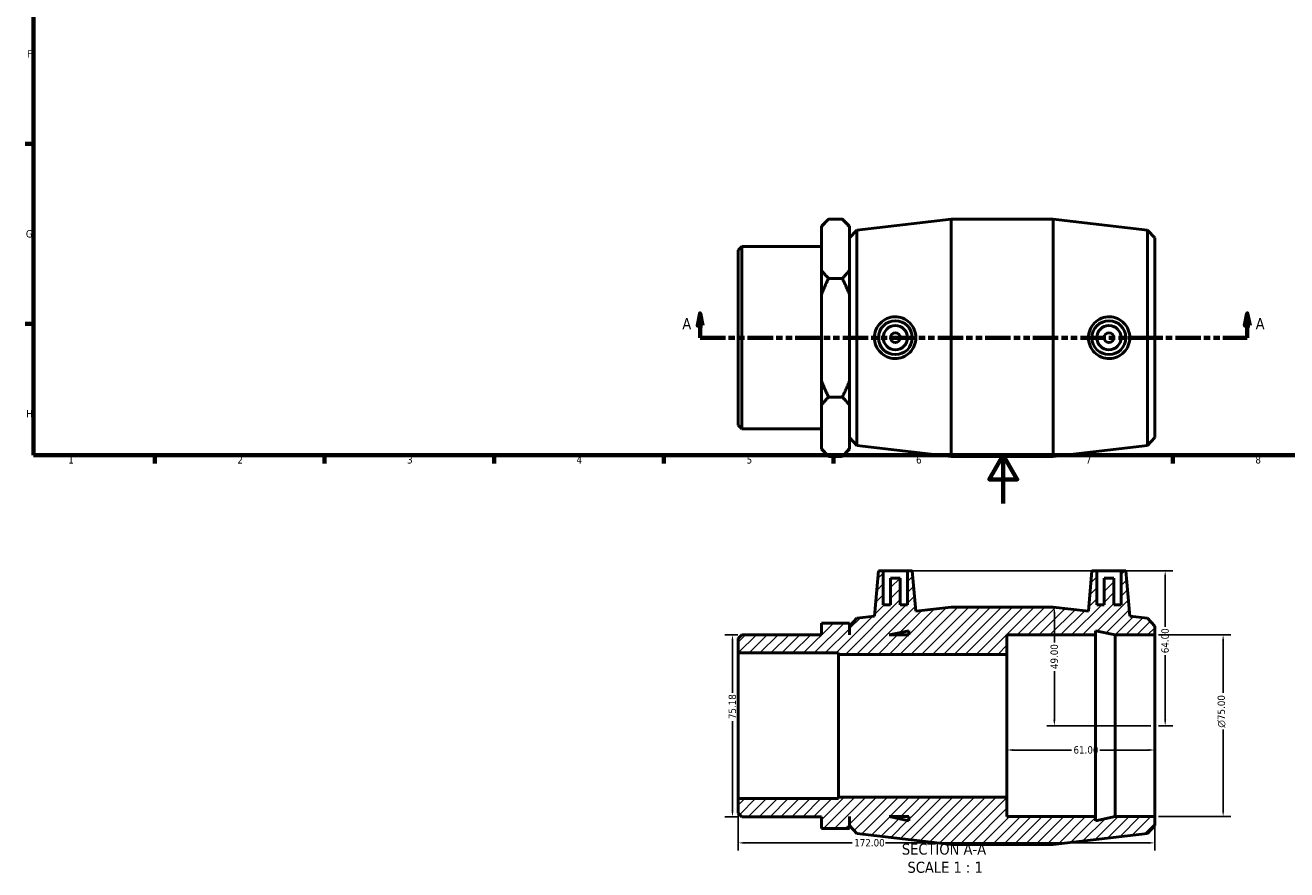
# Model space of a CAD drawing. Header units: millimetres. Extents: x -13 to 895, y -151 to 594.
# Tile 1 of 3: x 17 to 538, y -151 to 197. Entities that reach past the tile are written whole.
import ezdxf

# ---------------------------------------------------------------- set-up
doc = ezdxf.new("R2010")
doc.units = ezdxf.units.MM
doc.linetypes.add('DOUBLE_DASH_CHAIN', pattern=[1.2403, 0.6614, -0.0827, 0.1654, -0.0827, 0.1654, -0.0827])
for name, color, linetype, lineweight in [('Border (ANSI)', 7, 'Continuous', 70), ('Dimension (ANSI)', 7, 'Continuous', 25), ('Hatch (ANSI)', 7, 'Continuous', 18), ('Section Line (ANSI)', 7, 'DOUBLE_DASH_CHAIN', 70), ('Symbol (ANSI)', 7, 'Continuous', 25), ('Visible (ANSI)', 7, 'Continuous', 50)]:
    doc.layers.add(name, color=color, linetype=linetype, lineweight=lineweight)
doc.styles.add('Label Text (ANSI)', font='tahoma.ttf')
doc.styles.add('Note Text (ANSI)', font='tahoma.ttf')
doc.dimstyles.new('Default - mm (ANSI)', dxfattribs={"dimtxt": 3.048, "dimasz": 2.5, "dimexe": 3.175, "dimexo": 1.6002, "dimgap": 0.8, "dimtad": 0, "dimtoh": 1, "dimrnd": 1e-08, "dimzin": 4, "dimdsep": 46, "dimtxsty": 'Note Text (ANSI)', "dimcen": 0.09, "dimdle": 10, "dimclrd": 256, "dimclre": 256, "dimclrt": 256, "dimadec": 1, "dimazin": 1, "dimtfac": 1, "dimtofl": 0, "dimtmove": 0, "dimatfit": 3, "dimfxl": 1, "dimtolj": 1, "dimtzin": 4, "dimlwd": -1, "dimlwe": -1, "dimarcsym": 0})

# ---------------------------------------------------------------- blocks, each defined once
blk = doc.blocks.new('Borders Default Border')
at = {"layer": 'Border (ANSI)'}
for p, q in [((20, 148.5), (16.55, 148.5)), ((20, 74.25), (16.55, 74.25)), ((70.08, 20), (70.08, 16.55)), ((140.17, 20), (140.17, 16.55)), ((210.25, 20), (210.25, 16.55)), ((280.33, 20), (280.33, 16.55)), ((350.42, 20), (350.42, 16.55)), ((490.58, 20), (490.58, 16.55))]:
    blk.add_line(p, q, dxfattribs=at)
at = {"layer": 'Border (ANSI)', "flags": 128}
for points in [[(20, 20), (20, 574), (821, 574), (821, 20), (20, 20)], [(420.5, 0), (420.5, 20), (414.73, 10), (426.27, 10), (420.5, 20)]]:
    blk.add_lwpolyline(points, dxfattribs=at)
at = {"layer": 'Border (ANSI)', "color": 230, "true_color": 0xff0080, "char_height": 3.05, "attachment_point": 7, "style": 'Note Text (ANSI)'}
for s, insert in [('F', (17.29, 184.1)), ('G', (16.81, 109.79)), ('H', (16.97, 35.6)), ('1', (34.35, 16.55)), ('2', (104.2, 16.55)), ('3', (174.26, 16.49)), ('4', (244.23, 16.55)), ('5', (314.48, 16.49)), ('6', (384.49, 16.49)), ('7', (454.6, 16.55)), ('8', (524.63, 16.48))]:
    blk.add_mtext(s, dxfattribs=dict(at, insert=insert))
blk = doc.blocks.new('2dTransSection0')
at = {"layer": 'Section Line (ANSI)', "linetype": 'Continuous'}
for p, q in [((295.29, 78.49), (294.29, 73.49)), ((295.29, 73.49), (295.29, 78.49)), ((296.29, 73.49), (295.29, 78.49)), ((521.26, 78.49), (520.26, 73.49)), ((521.26, 73.49), (521.26, 78.49)), ((522.26, 73.49), (521.26, 78.49)), ((294.29, 73.49), (296.29, 73.49)), ((295.29, 68.49), (295.29, 73.49)), ((520.26, 73.49), (522.26, 73.49)), ((521.26, 68.49), (521.26, 73.49)), ((295.29, 68.49), (305.32, 68.49)), ((511.23, 68.49), (521.26, 68.49))]:
    blk.add_line(p, q, dxfattribs=at)
at = {"layer": 'Section Line (ANSI)', "linetype": 'DOUBLE_DASH_CHAIN', "ltscale": 15.827467}
blk.add_line((295.29, 68.49), (521.26, 68.49), dxfattribs=at)
at = {"layer": 'Section Line (ANSI)', "linetype": 'Continuous', "flags": 128}
for points in [[(296.29, 73.49), (295.29, 78.49), (294.29, 73.49), (296.29, 73.49)], [(522.26, 73.49), (521.26, 78.49), (520.26, 73.49), (522.26, 73.49)]]:
    blk.add_lwpolyline(points, dxfattribs=at)
at = {"layer": 'Section Line (ANSI)'}
for points in [[(296.29, 73.49), (295.29, 78.49), (294.29, 73.49), (296.29, 73.49)], [(522.26, 73.49), (521.26, 78.49), (520.26, 73.49), (522.26, 73.49)]]:
    blk.add_solid(points, dxfattribs=at)
at = {"layer": 'Section Line (ANSI)', "char_height": 4.57, "attachment_point": 7, "style": 'Label Text (ANSI)'}
for insert in [(287.93, 71.99), (524.73, 71.99)]:
    blk.add_mtext('A', dxfattribs=dict(at, insert=insert))
blk = doc.blocks.new('*D7')
at = {"layer": 'Defpoints', "color": 0, "transparency": 16777216}
for p in [(422.03, -91.73), (483.03, -91.73), (422.03, -101.73)]:
    blk.add_point(p, dxfattribs=at)
at = {"layer": 'Dimension (ANSI)', "transparency": 16777216}
for p, q in [((424.53, -101.73), (448.69, -101.73)), ((480.53, -101.73), (460.37, -101.73))]:
    blk.add_line(p, q, dxfattribs=at)
for points in [[(424.53, -101.32), (424.53, -102.15), (422.03, -101.73)], [(480.53, -101.32), (480.53, -102.15), (483.03, -101.73)]]:
    blk.add_solid(points, dxfattribs=at)
at = {"layer": 'Dimension (ANSI)', "color": 230, "true_color": 0xff0080, "transparency": 16777216, "insert": (449.49, -100.15), "char_height": 3.048, "attachment_point": 1, "style": 'Note Text (ANSI)'}
blk.add_mtext('\\A1;61.00', dxfattribs=at)
blk = doc.blocks.new('*D8')
at = {"layer": 'Defpoints', "color": 0, "transparency": 16777216}
for p in [(483.03, -54.23), (483.03, -129.23), (511.3, -129.23)]:
    blk.add_point(p, dxfattribs=at)
at = {"layer": 'Dimension (ANSI)', "transparency": 16777216}
for p, q in [((484.63, -54.23), (514.48, -54.23)), ((511.3, -56.73), (511.3, -78.16)), ((511.3, -126.73), (511.3, -93.31)), ((484.63, -129.23), (514.48, -129.23))]:
    blk.add_line(p, q, dxfattribs=at)
for points in [[(510.88, -56.73), (511.72, -56.73), (511.3, -54.23)], [(510.88, -126.73), (511.72, -126.73), (511.3, -129.23)]]:
    blk.add_solid(points, dxfattribs=at)
at = {"layer": 'Dimension (ANSI)', "color": 230, "true_color": 0xff0080, "transparency": 16777216, "insert": (509.01, -92.51), "char_height": 3.048, "attachment_point": 1, "rotation": 90, "style": 'Note Text (ANSI)'}
blk.add_mtext('\\A1;\\fAIGDT|b0|i0;\\H3.0480;\\ln\\fTahoma|b0|i0;\\H3.0480;75.00', dxfattribs=at)
blk = doc.blocks.new('*D9')
at = {"layer": 'Defpoints', "color": 0, "transparency": 16777216}
for p in [(312.53, -54.14), (308.65, -129.32), (312.53, -129.32)]:
    blk.add_point(p, dxfattribs=at)
at = {"layer": 'Dimension (ANSI)', "transparency": 16777216}
for p, q in [((310.93, -54.14), (305.48, -54.14)), ((308.65, -56.64), (308.65, -78.11)), ((308.65, -126.82), (308.65, -89.78)), ((310.93, -129.32), (305.48, -129.32))]:
    blk.add_line(p, q, dxfattribs=at)
for points in [[(308.24, -56.64), (309.07, -56.64), (308.65, -54.14)], [(308.24, -126.82), (309.07, -126.82), (308.65, -129.32)]]:
    blk.add_solid(points, dxfattribs=at)
at = {"layer": 'Dimension (ANSI)', "color": 230, "true_color": 0xff0080, "transparency": 16777216, "insert": (307.06, -88.98), "char_height": 3.048, "attachment_point": 1, "rotation": 90, "style": 'Note Text (ANSI)'}
blk.add_mtext('\\A1;75.18', dxfattribs=at)
blk = doc.blocks.new('*D10')
at = {"layer": 'Defpoints', "color": 0, "transparency": 16777216}
for p in [(311.03, -121.81), (483.03, -129.23), (483.03, -140.07)]:
    blk.add_point(p, dxfattribs=at)
at = {"layer": 'Dimension (ANSI)', "transparency": 16777216}
for p, q in [((311.03, -123.41), (311.03, -143.25)), ((483.03, -130.83), (483.03, -143.25)), ((313.53, -140.07), (358.14, -140.07)), ((480.53, -140.07), (371.82, -140.07))]:
    blk.add_line(p, q, dxfattribs=at)
for points in [[(313.53, -139.65), (313.53, -140.49), (311.03, -140.07)], [(480.53, -139.65), (480.53, -140.49), (483.03, -140.07)]]:
    blk.add_solid(points, dxfattribs=at)
at = {"layer": 'Dimension (ANSI)', "color": 230, "true_color": 0xff0080, "transparency": 16777216, "insert": (358.94, -138.48), "char_height": 3.048, "attachment_point": 1, "style": 'Note Text (ANSI)'}
blk.add_mtext('\\A1;172.00', dxfattribs=at)
blk = doc.blocks.new('*D11')
at = {"layer": 'Defpoints', "color": 0, "transparency": 16777216}
for p in [(380.93, -27.73), (483.03, -91.73), (487.37, -91.73)]:
    blk.add_point(p, dxfattribs=at)
at = {"layer": 'Dimension (ANSI)', "transparency": 16777216}
for p, q in [((382.53, -27.73), (490.54, -27.73)), ((487.37, -30.23), (487.37, -50.89)), ((487.37, -89.23), (487.37, -62.57)), ((484.63, -91.73), (490.54, -91.73))]:
    blk.add_line(p, q, dxfattribs=at)
for points in [[(486.95, -30.23), (487.78, -30.23), (487.37, -27.73)], [(486.95, -89.23), (487.78, -89.23), (487.37, -91.73)]]:
    blk.add_solid(points, dxfattribs=at)
at = {"layer": 'Dimension (ANSI)', "color": 230, "true_color": 0xff0080, "transparency": 16777216, "insert": (485.78, -61.77), "char_height": 3.048, "attachment_point": 1, "rotation": 90, "style": 'Note Text (ANSI)'}
blk.add_mtext('\\A1;64.00', dxfattribs=at)
blk = doc.blocks.new('*D12')
at = {"layer": 'Defpoints', "color": 0, "transparency": 16777216}
for p in [(441.03, -42.73), (441.6, -91.73), (483.03, -91.73)]:
    blk.add_point(p, dxfattribs=at)
at = {"layer": 'Dimension (ANSI)', "transparency": 16777216}
for p, q in [((441.6, -45.23), (441.6, -57.35)), ((441.6, -89.23), (441.6, -69.12)), ((481.43, -91.73), (438.42, -91.73))]:
    blk.add_line(p, q, dxfattribs=at)
for points in [[(441.18, -45.23), (442.01, -45.23), (441.6, -42.73)], [(441.18, -89.23), (442.01, -89.23), (441.6, -91.73)]]:
    blk.add_solid(points, dxfattribs=at)
at = {"layer": 'Dimension (ANSI)', "color": 230, "true_color": 0xff0080, "transparency": 16777216, "insert": (440.01, -68.32), "char_height": 3.048, "attachment_point": 1, "rotation": 90, "style": 'Note Text (ANSI)'}
blk.add_mtext('\\A1;49.00', dxfattribs=at)

msp = doc.modelspace()

# ---------------------------------------------------------------- hatches: boundary and pattern name
at = {"layer": 'Hatch (ANSI)'}
h = msp.add_hatch(dxfattribs=at)
h.set_pattern_fill('ANSI31', color=256, scale=25.4, style=0)
h.set_pattern_definition([(45, (0, 0), (-2.245064, 2.245064), [])])
h.paths.add_polyline_path([(422.031, -121.232), (352.431, -121.232), (352.431, -121.806), (311.031, -121.806), (311.031, -127.821), (312.535, -129.324), (345.431, -129.324), (345.431, -134.168), (356.931, -134.168), (356.931, -129.232), (357.031, -129.232), (357.031, -132.892), (359.951, -136.173), (399.031, -140.732), (441.031, -140.732), (480.111, -136.173), (483.031, -132.892), (483.031, -129.232), (466.765, -129.232), (458.631, -130.961), (458.631, -129.232), (422.031, -129.232)])
h.paths.add_polyline_path([(381.431, -130.961), (373.298, -129.232), (381.431, -129.232)], flags=0)
h.paths.add_polyline_path([(380.931, -27.732), (380.931, -41.732), (377.931, -41.732), (377.931, -30.732), (373.931, -30.732), (373.931, -41.732), (370.931, -41.732), (370.931, -27.732), (368.931, -27.732), (367.295, -46.435), (359.951, -47.292), (357.031, -50.572), (357.031, -54.232), (356.931, -54.232), (356.931, -49.297), (345.431, -49.297), (345.431, -54.14), (312.535, -54.14), (311.031, -55.644), (311.031, -61.659), (352.431, -61.659), (352.431, -62.232), (422.031, -62.232), (422.031, -54.232), (458.631, -54.232), (458.631, -52.504), (466.765, -54.232), (483.031, -54.232), (483.031, -50.572), (480.111, -47.292), (472.767, -46.435), (471.131, -27.732), (469.131, -27.732), (469.131, -41.732), (466.131, -41.732), (466.131, -30.732), (462.131, -30.732), (462.131, -41.732), (459.131, -41.732), (459.131, -27.732), (457.131, -27.732), (455.669, -44.44), (441.031, -42.732), (399.031, -42.732), (384.393, -44.44), (382.931, -27.732)])
h.paths.add_polyline_path([(373.298, -54.232), (381.431, -52.504), (381.431, -54.232)], flags=0)

# ---------------------------------------------------------------- linework, layer by layer
at = {"layer": 'Visible (ANSI)'}
for p, q in [((345.431, 114.547), (348.371, 117.487)), ((353.991, 117.487), (348.371, 117.487)), ((356.931, 114.547), (353.991, 117.487)), ((359.951, 112.928), (399.031, 117.487)), ((399.031, 19.487), (399.031, 117.487)), ((399.031, 117.487), (441.031, 117.487)), ((441.031, 19.487), (441.031, 117.487)), ((480.111, 112.928), (441.031, 117.487)), ((345.431, 114.192), (345.431, 114.547)), ((345.431, 96.282), (345.431, 114.192)), ((356.931, 114.547), (356.931, 114.192)), ((356.931, 114.192), (356.931, 96.282)), ((357.031, 109.647), (359.951, 112.928)), ((357.031, 27.327), (357.031, 109.647)), ((359.951, 112.928), (359.951, 24.046)), ((480.111, 24.046), (480.111, 112.928)), ((483.031, 109.647), (480.111, 112.928)), ((483.031, 109.647), (483.031, 27.327)), ((311.031, 104.575), (312.535, 106.079)), ((311.031, 32.399), (311.031, 104.575)), ((312.535, 106.079), (312.535, 30.895)), ((312.535, 106.079), (345.431, 106.079)), ((356.931, 105.987), (357.031, 105.987)), ((345.431, 86.397), (345.431, 96.282)), ((356.931, 96.282), (356.931, 86.397)), ((353.991, 92.987), (348.371, 92.987)), ((345.431, 50.577), (345.431, 86.397)), ((356.931, 86.397), (356.931, 50.577)), ((345.431, 40.692), (345.431, 50.577)), ((356.931, 50.577), (356.931, 40.692)), ((353.991, 43.987), (348.371, 43.987)), ((345.431, 22.782), (345.431, 40.692)), ((356.931, 40.692), (356.931, 22.782)), ((311.031, 32.399), (312.535, 30.895)), ((312.535, 30.895), (345.431, 30.895)), ((356.931, 30.987), (357.031, 30.987)), ((357.031, 27.327), (359.951, 24.046)), ((483.031, 27.327), (480.111, 24.046)), ((345.431, 22.427), (345.431, 22.782)), ((345.431, 22.427), (348.371, 19.487)), ((356.931, 22.427), (353.991, 19.487)), ((356.931, 22.782), (356.931, 22.427)), ((359.951, 24.046), (399.031, 19.487)), ((480.111, 24.046), (441.031, 19.487)), ((348.371, 19.487), (353.991, 19.487)), ((399.031, 19.487), (441.031, 19.487)), ((368.931, -27.732), (367.295, -46.435)), ((370.931, -27.732), (368.931, -27.732)), ((370.931, -41.732), (370.931, -27.732)), ((370.931, -27.732), (380.931, -27.732)), ((377.931, -30.732), (373.931, -30.732)), ((373.931, -30.732), (373.931, -41.732)), ((377.931, -41.732), (377.931, -30.732)), ((380.931, -27.732), (380.931, -41.732)), ((382.931, -27.732), (380.931, -27.732)), ((384.393, -44.44), (382.931, -27.732)), ((457.131, -27.732), (455.669, -44.44)), ((459.131, -27.732), (457.131, -27.732)), ((459.131, -41.732), (459.131, -27.732)), ((459.131, -27.732), (469.131, -27.732)), ((466.131, -30.732), (462.131, -30.732)), ((462.131, -30.732), (462.131, -41.732)), ((466.131, -41.732), (466.131, -30.732)), ((471.131, -27.732), (469.131, -27.732)), ((469.131, -27.732), (469.131, -41.732)), ((472.767, -46.435), (471.131, -27.732)), ((367.295, -46.435), (359.951, -47.292)), ((373.931, -41.732), (370.931, -41.732)), ((380.931, -41.732), (377.931, -41.732)), ((399.031, -42.732), (384.393, -44.44)), ((441.031, -42.732), (399.031, -42.732)), ((455.669, -44.44), (441.031, -42.732)), ((462.131, -41.732), (459.131, -41.732)), ((469.131, -41.732), (466.131, -41.732)), ((480.111, -47.292), (472.767, -46.435)), ((356.931, -49.297), (345.431, -49.297)), ((345.431, -49.297), (345.431, -54.14)), ((356.931, -54.232), (356.931, -49.297)), ((359.951, -47.292), (357.031, -50.572)), ((357.031, -50.572), (357.031, -54.232)), ((483.031, -50.572), (480.111, -47.292)), ((483.031, -54.232), (483.031, -50.572)), ((312.535, -54.14), (311.031, -55.644)), ((311.031, -55.644), (311.031, -61.659)), ((345.431, -54.14), (312.535, -54.14)), ((357.031, -54.232), (356.931, -54.232)), ((373.298, -54.232), (381.431, -52.504)), ((381.431, -54.232), (373.298, -54.232)), ((381.431, -52.504), (381.431, -54.232)), ((422.031, -62.232), (422.031, -54.232)), ((422.031, -54.232), (458.631, -54.232)), ((458.631, -54.232), (458.631, -52.504)), ((458.631, -52.504), (466.765, -54.232)), ((458.631, -129.232), (458.631, -54.232)), ((466.765, -54.232), (483.031, -54.232)), ((466.765, -129.232), (466.765, -54.232)), ((483.031, -129.232), (483.031, -54.232)), ((311.031, -61.659), (352.431, -61.659)), ((311.031, -121.806), (311.031, -61.659)), ((352.431, -61.659), (352.431, -62.232)), ((352.431, -62.232), (422.031, -62.232)), ((352.431, -121.232), (352.431, -62.232)), ((422.031, -121.232), (422.031, -62.232)), ((352.431, -121.806), (311.031, -121.806)), ((311.031, -121.806), (311.031, -127.821)), ((422.031, -121.232), (352.431, -121.232)), ((352.431, -121.232), (352.431, -121.806)), ((422.031, -129.232), (422.031, -121.232)), ((311.031, -127.821), (312.535, -129.324)), ((312.535, -129.324), (345.431, -129.324)), ((345.431, -129.324), (345.431, -134.168)), ((356.931, -134.168), (356.931, -129.232)), ((356.931, -129.232), (357.031, -129.232)), ((357.031, -129.232), (357.031, -132.892)), ((381.431, -130.961), (373.298, -129.232)), ((373.298, -129.232), (381.431, -129.232)), ((381.431, -129.232), (381.431, -130.961)), ((458.631, -129.232), (422.031, -129.232)), ((466.765, -129.232), (458.631, -130.961)), ((458.631, -130.961), (458.631, -129.232)), ((483.031, -129.232), (466.765, -129.232)), ((483.031, -132.892), (483.031, -129.232)), ((345.431, -134.168), (356.931, -134.168)), ((357.031, -132.892), (359.951, -136.173)), ((480.111, -136.173), (483.031, -132.892)), ((359.951, -136.173), (399.031, -140.732)), ((441.031, -140.732), (480.111, -136.173)), ((399.031, -140.732), (441.031, -140.732))]:
    msp.add_line(p, q, dxfattribs=at)
for centre, radius in [((375.931, 68.487), 7), ((375.931, 68.487), 5), ((464.131, 68.487), 7), ((464.131, 68.487), 5), ((375.931, 68.487), 2), ((464.131, 68.487), 2)]:
    msp.add_circle(centre, radius, dxfattribs=at)
for points in [[(345.431, 114.192), (346.673, 115.788), (348.371, 117.487)], [(353.991, 117.487), (355.69, 115.788), (356.931, 114.192)], [(348.371, 92.987), (346.673, 94.685), (345.431, 96.282)], [(356.931, 96.282), (355.69, 94.685), (353.991, 92.987)], [(345.431, 86.397), (346.673, 89.59), (348.371, 92.987)], [(353.991, 92.987), (355.69, 89.59), (356.931, 86.397)], [(348.371, 43.987), (346.673, 47.384), (345.431, 50.577)], [(356.931, 50.577), (355.69, 47.384), (353.991, 43.987)], [(345.431, 40.692), (346.673, 42.288), (348.371, 43.987)], [(353.991, 43.987), (355.69, 42.288), (356.931, 40.692)], [(348.371, 19.487), (346.673, 21.185), (345.431, 22.782)], [(356.931, 22.782), (355.69, 21.185), (353.991, 19.487)]]:
    msp.add_rational_spline(points, [1, 1.00241153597, 1], degree=2, dxfattribs=at)
for points, knots in [([(375.658, 59.869), (374.603, 59.892), (373.479, 60.126), (371.415, 61.027), (370.475, 61.694), (368.993, 63.22), (368.352, 64.182), (367.503, 66.283), (367.295, 67.421), (367.295, 69.553), (367.503, 70.691), (368.352, 72.792), (368.993, 73.754), (370.475, 75.28), (371.415, 75.947), (373.479, 76.848), (374.603, 77.081), (376.765, 77.128), (377.941, 76.924), (380.101, 76.052), (381.084, 75.384), (382.624, 73.846), (383.289, 72.878), (384.173, 70.746), (384.393, 69.582), (384.393, 67.392), (384.173, 66.228), (383.289, 64.096), (382.624, 63.128), (381.084, 61.59), (380.101, 60.922), (377.941, 60.05), (376.765, 59.845), (375.658, 59.869)], [0, 0, 0, 0, 0.3184143, 0.3184143, 0.6368286, 0.6368286, 0.9565701, 0.9565701, 1.2763115, 1.2763115, 1.5960529, 1.5960529, 1.9157943, 1.9157943, 2.2342086, 2.2342086, 2.552623, 2.552623, 2.8870733, 2.8870733, 3.2215237, 3.2215237, 3.5500107, 3.5500107, 3.8784977, 3.8784977, 4.2069848, 4.2069848, 4.5354718, 4.5354718, 4.8699221, 4.8699221, 5.2043725, 5.2043725, 5.2043725, 5.2043725]), ([(464.405, 59.869), (463.298, 59.845), (462.121, 60.05), (459.961, 60.922), (458.978, 61.59), (457.438, 63.128), (456.774, 64.096), (455.889, 66.228), (455.669, 67.392), (455.669, 69.582), (455.889, 70.746), (456.774, 72.878), (457.438, 73.846), (458.978, 75.384), (459.961, 76.052), (462.121, 76.924), (463.298, 77.128), (465.459, 77.081), (466.583, 76.848), (468.647, 75.947), (469.587, 75.28), (471.069, 73.754), (471.71, 72.792), (472.56, 70.691), (472.767, 69.553), (472.767, 67.421), (472.56, 66.283), (471.71, 64.182), (471.069, 63.22), (469.587, 61.694), (468.647, 61.027), (466.583, 60.126), (465.459, 59.892), (464.405, 59.869)], [0, 0, 0, 0, 0.3344503, 0.3344503, 0.6689007, 0.6689007, 0.9973877, 0.9973877, 1.3258748, 1.3258748, 1.6543618, 1.6543618, 1.9828488, 1.9828488, 2.3172992, 2.3172992, 2.6517495, 2.6517495, 2.9701638, 2.9701638, 3.2885782, 3.2885782, 3.6083196, 3.6083196, 3.928061, 3.928061, 4.2478024, 4.2478024, 4.5675438, 4.5675438, 4.8859582, 4.8859582, 5.2043725, 5.2043725, 5.2043725, 5.2043725])]:
    msp.add_open_spline(points, degree=3, knots=knots, dxfattribs=at)

# ---------------------------------------------------------------- block references
msp.add_blockref('Borders Default Border', (0, 0))
at = {"layer": 'Section Line (ANSI)'}
msp.add_blockref('2dTransSection0', (0, 0), dxfattribs=at)

# ---------------------------------------------------------------- texts
at = {"layer": 'Symbol (ANSI)', "char_height": 4.572, "attachment_point": 7, "style": 'Label Text (ANSI)'}
for s, insert in [('SECTION A-A', (378.607, -144.997)), ('SCALE 1 : 1', (380.926, -152.51))]:
    msp.add_mtext(s, dxfattribs=dict(at, insert=insert))

# ---------------------------------------------------------------- dimensions: what is measured, and where the dimension line sits
at = {"layer": 'Dimension (ANSI)'}
for base, p1, p2, angle, override, picture, middle in [((487.367, -91.732), (380.931, -27.732), (483.031, -91.732), 90, {"dimtoh": 0, "dimdec": 2, "dimtp": 0, "dimtm": 0, "dimtdec": 2, "dimatfit": 1}, '*D11', (487.367, -56.732)), ((441.596, -91.732), (441.031, -42.732), (483.031, -91.732), 90, {"dimtoh": 0, "dimdec": 2, "dimse1": 1, "dimtp": 0, "dimtm": 0, "dimtdec": 2, "dimatfit": 1}, '*D12', (441.596, -63.232)), ((308.655, -129.324), (312.535, -54.14), (312.535, -129.324), 90, {"dimtoh": 0, "dimdec": 2, "dimtp": 0, "dimtm": 0, "dimtdec": 2, "dimatfit": 1}, '*D9', (308.655, -83.947)), ((422.031, -101.732), (483.031, -91.732), (422.031, -91.732), 180, {"dimtoh": 0, "dimdec": 2, "dimse1": 1, "dimse2": 1, "dimtp": 0, "dimtm": 0, "dimtdec": 2, "dimatfit": 1}, '*D7', (454.531, -101.732)), ((483.031, -140.07), (311.031, -121.806), (483.031, -129.232), 180, {"dimtoh": 0, "dimdec": 2, "dimtp": 0, "dimtm": 0, "dimtdec": 2, "dimatfit": 1}, '*D10', (364.984, -140.07))]:
    dim = msp.add_linear_dim(base=base, p1=p1, p2=p2, angle=angle, dimstyle='Default - mm (ANSI)', override=override, dxfattribs=at)
    dim.commit()
    dim.dimension.update_dxf_attribs({"geometry": picture, "text_midpoint": middle, "dimtype": 160})
dim = msp.add_linear_dim(base=(511.301, -129.232), p1=(483.031, -54.232), p2=(483.031, -129.232), angle=90, text='\\fAIGDT|b0|i0;\\H3.0480;\\ln\\fTahoma|b0|i0;\\H3.0480;<>', dimstyle='Default - mm (ANSI)', override={"dimtoh": 0, "dimdec": 2, "dimtp": 0, "dimtm": 0, "dimtdec": 2, "dimatfit": 1}, dxfattribs=at)
dim.commit()
dim.dimension.update_dxf_attribs({"geometry": '*D8', "text_midpoint": (511.301, -85.732), "dimtype": 160})

doc.saveas('drawing.dxf')
